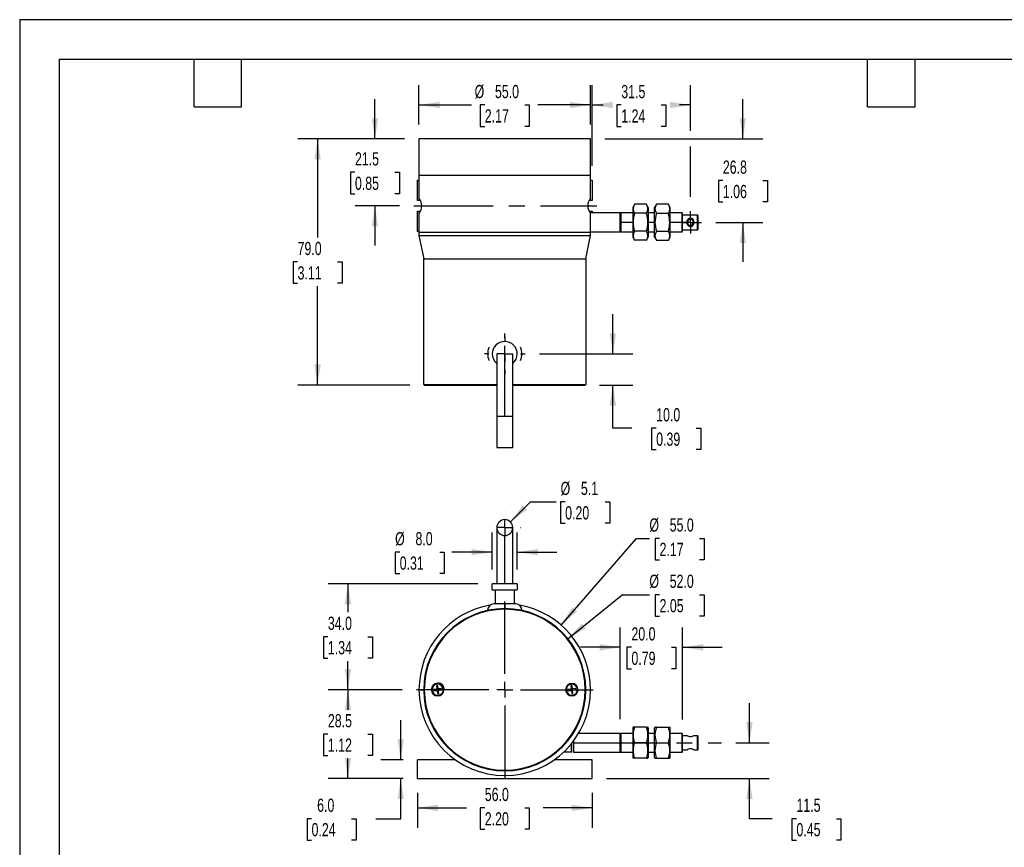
# Model space of a CAD drawing. Header units: millimetres. Extents: x 0 to 559, y 0 to 432.
# Tile 2 of 3: x 0 to 316, y 166 to 432. Entities that reach past the tile are written whole.
import ezdxf

# ---------------------------------------------------------------- set-up
doc = ezdxf.new("R2010")
doc.units = ezdxf.units.MM
doc.header["$LTSCALE"] = 2
doc.linetypes.add('CENTERX2', pattern=[20.32, 12.7, -2.54, 2.54, -2.54])
doc.layers.add('CENTER', color=40, linetype='CENTERX2')
doc.layers.add('DIMENSIONS', color=140, linetype='Continuous', lineweight=25)
doc.layers.add('TEXT', color=140, linetype='Continuous', lineweight=25)
doc.styles.add('SLDTEXTSTYLE0', font='TXT', dxfattribs={"width": 0.7})
doc.dimstyles.new('SLDDIMSTYLE0', dxfattribs={"dimtxt": 4.316016, "dimasz": 6.604, "dimexe": 0, "dimexo": 0.0625, "dimgap": 1.079004, "dimtad": 0, "dimtih": 1, "dimtoh": 1, "dimdec": 1, "dimrnd": 1e-09, "dimzin": 4, "dimdsep": 46, "dimtxsty": 'SLDTEXTSTYLE0', "dimsah": 1, "dimcen": 0.09, "dimadec": 0, "dimazin": 1, "dimtfac": 1, "dimtdec": 1, "dimtofl": 0, "dimtmove": 0, "dimatfit": 3, "dimfxl": 0, "dimfrac": 2, "dimtolj": 1, "dimtzin": 12, "dimarcsym": 0})
doc.dimstyles.new('SLDDIMSTYLE1', dxfattribs={"dimtxt": 4.316016, "dimasz": 6.604, "dimexe": 0, "dimexo": 0.0625, "dimgap": 1.079004, "dimtad": 0, "dimtih": 1, "dimtoh": 1, "dimdec": 1, "dimrnd": 1e-09, "dimzin": 12, "dimdsep": 46, "dimtxsty": 'SLDTEXTSTYLE0', "dimsah": 1, "dimcen": 0.09, "dimadec": 0, "dimazin": 3, "dimtfac": 1, "dimtdec": 1, "dimtofl": 0, "dimtmove": 0, "dimatfit": 3, "dimfxl": 0, "dimfrac": 2, "dimtolj": 1, "dimtzin": 12, "dimarcsym": 0})
doc.dimstyles.new('SLDDIMSTYLE2', dxfattribs={"dimtxt": 4.316016, "dimasz": 6.604, "dimexe": 0, "dimexo": 0.0625, "dimgap": 1.079004, "dimtad": 0, "dimtih": 1, "dimtoh": 1, "dimdec": 1, "dimrnd": 1e-09, "dimzin": 4, "dimdsep": 46, "dimtxsty": 'SLDTEXTSTYLE0', "dimsah": 1, "dimcen": 0.09, "dimadec": 0, "dimazin": 1, "dimtfac": 1, "dimtdec": 1, "dimtmove": 0, "dimatfit": 0, "dimfxl": 0, "dimfrac": 2, "dimtolj": 1, "dimtzin": 12, "dimarcsym": 0})
doc.dimstyles.new('SLDDIMSTYLE3', dxfattribs={"dimtxt": 4.316016, "dimasz": 6.604, "dimexe": 0, "dimexo": 0.0625, "dimgap": 1.079004, "dimtad": 0, "dimtih": 1, "dimtoh": 1, "dimdec": 1, "dimrnd": 1e-09, "dimzin": 12, "dimdsep": 46, "dimtxsty": 'SLDTEXTSTYLE0', "dimsah": 1, "dimcen": 0.09, "dimadec": 0, "dimazin": 3, "dimtfac": 1, "dimtdec": 1, "dimtmove": 0, "dimatfit": 0, "dimfxl": 0, "dimfrac": 2, "dimtolj": 1, "dimtzin": 12, "dimarcsym": 0})
doc.dimstyles.new('SLDDIMSTYLE4', dxfattribs={"dimtxt": 4.316016, "dimasz": 6.604, "dimexe": 0, "dimexo": 0.0625, "dimgap": 1.079004, "dimtad": 0, "dimtih": 1, "dimtoh": 1, "dimdec": 1, "dimrnd": 1e-09, "dimzin": 12, "dimdsep": 46, "dimtxsty": 'SLDTEXTSTYLE0', "dimsah": 1, "dimcen": 0, "dimadec": 0, "dimazin": 3, "dimtfac": 1, "dimtdec": 1, "dimtofl": 0, "dimtmove": 0, "dimatfit": 3, "dimfxl": 0, "dimfrac": 2, "dimtolj": 1, "dimtzin": 12, "dimarcsym": 0})
doc.dimstyles.new('SLDDIMSTYLE5', dxfattribs={"dimtxt": 4.316016, "dimasz": 6.604, "dimexe": 0, "dimexo": 0.0625, "dimgap": 1.079004, "dimtad": 0, "dimtih": 1, "dimtoh": 1, "dimdec": 1, "dimrnd": 1e-09, "dimzin": 4, "dimdsep": 46, "dimtxsty": 'SLDTEXTSTYLE0', "dimsah": 1, "dimcen": 0, "dimadec": 0, "dimazin": 1, "dimtfac": 1, "dimtdec": 1, "dimtofl": 0, "dimtmove": 0, "dimatfit": 3, "dimfxl": 0, "dimfrac": 2, "dimtolj": 1, "dimtzin": 12, "dimarcsym": 0})

# ---------------------------------------------------------------- blocks, each defined once
blk = doc.blocks.new('_D')
at = {"layer": 'DIMENSIONS'}
for p, q in [((127.48, 183.79), (127.48, 172.64)), ((183.48, 183.79), (183.48, 172.64)), ((127.48, 178.99), (143.22, 178.99)), ((149.07, 178.99), (147.62, 178.99)), ((147.62, 178.99), (147.62, 172.13)), ((161.89, 178.99), (163.34, 178.99)), ((163.34, 178.99), (163.34, 172.13)), ((183.48, 178.99), (167.74, 178.99)), ((147.62, 172.13), (149.07, 172.13)), ((163.34, 172.13), (161.89, 172.13))]:
    blk.add_line(p, q, dxfattribs=at)
for points in [[(127.48, 178.99), (134.09, 177.97), (134.09, 180)], [(183.48, 178.99), (176.88, 180), (176.88, 177.97)]]:
    blk.add_solid(points, dxfattribs=at)
at = {"layer": 'DIMENSIONS', "char_height": 4.233, "attachment_point": 1, "style": 'SLDTEXTSTYLE0'}
for s, insert in [('56.0', (149.07, 185.41)), ('2.20', (149.07, 177.59))]:
    blk.add_mtext(s, dxfattribs=dict(at, insert=insert))
blk = doc.blocks.new('_D_1')
at = {"layer": 'DIMENSIONS'}
for p, q in [((122.54, 216.89), (98.84, 216.89)), ((105.19, 216.89), (105.19, 210.47)), ((98.78, 202.64), (97.33, 202.64)), ((97.33, 202.64), (97.33, 195.78)), ((111.6, 202.64), (113.05, 202.64)), ((113.05, 202.64), (113.05, 195.78)), ((97.33, 195.78), (98.78, 195.78)), ((113.05, 195.78), (111.6, 195.78)), ((105.19, 188.39), (105.19, 194.82)), ((122.88, 188.39), (98.84, 188.39))]:
    blk.add_line(p, q, dxfattribs=at)
for points in [[(105.19, 216.89), (104.18, 210.29), (106.21, 210.29)], [(105.19, 188.39), (106.21, 195), (104.18, 195)]]:
    blk.add_solid(points, dxfattribs=at)
at = {"layer": 'DIMENSIONS', "char_height": 4.233, "attachment_point": 1, "style": 'SLDTEXTSTYLE0'}
for s, insert in [('28.5', (98.78, 209.07)), ('1.12', (98.78, 201.24))]:
    blk.add_mtext(s, dxfattribs=dict(at, insert=insert))
blk = doc.blocks.new('_D_2')
at = {"layer": 'DIMENSIONS'}
for p, q in [((146.88, 250.89), (98.84, 250.89)), ((105.19, 250.89), (105.19, 241.72)), ((98.78, 233.89), (97.33, 233.89)), ((97.33, 233.89), (97.33, 227.03)), ((111.6, 233.89), (113.05, 233.89)), ((113.05, 233.89), (113.05, 227.03)), ((97.33, 227.03), (98.78, 227.03)), ((105.19, 216.89), (105.19, 226.07)), ((113.05, 227.03), (111.6, 227.03)), ((122.54, 216.89), (98.84, 216.89))]:
    blk.add_line(p, q, dxfattribs=at)
for points in [[(105.19, 250.89), (104.18, 244.29), (106.21, 244.29)], [(105.19, 216.89), (106.21, 223.5), (104.18, 223.5)]]:
    blk.add_solid(points, dxfattribs=at)
at = {"layer": 'DIMENSIONS', "char_height": 4.233, "attachment_point": 1, "style": 'SLDTEXTSTYLE0'}
for s, insert in [('34.0', (98.78, 240.32)), ('1.34', (98.78, 232.49))]:
    blk.add_mtext(s, dxfattribs=dict(at, insert=insert))
blk = doc.blocks.new('_D_3')
at = {"layer": 'DIMENSIONS'}
for p, q in [((122.13, 194.39), (122.13, 207.09)), ((122.88, 194.39), (115.78, 194.39)), ((122.88, 188.39), (115.78, 188.39)), ((122.13, 175.52), (122.13, 188.39)), ((93.55, 175.52), (92.1, 175.52)), ((92.1, 175.52), (92.1, 168.66)), ((106.37, 175.52), (107.82, 175.52)), ((107.82, 175.52), (107.82, 168.66)), ((114.15, 175.52), (122.13, 175.52)), ((92.1, 168.66), (93.55, 168.66)), ((107.82, 168.66), (106.37, 168.66))]:
    blk.add_line(p, q, dxfattribs=at)
for points in [[(122.13, 194.39), (123.14, 201), (121.11, 201)], [(122.13, 188.39), (121.11, 181.79), (123.14, 181.79)]]:
    blk.add_solid(points, dxfattribs=at)
at = {"layer": 'DIMENSIONS', "char_height": 4.233, "attachment_point": 1, "style": 'SLDTEXTSTYLE0'}
for s, insert in [('6.0', (95.34, 181.95)), ('0.24', (93.55, 174.12))]:
    blk.add_mtext(s, dxfattribs=dict(at, insert=insert))
blk = doc.blocks.new('_D_4')
at = {"layer": 'DIMENSIONS'}
for p, q in [((233.9, 199.89), (233.9, 212.59)), ((229.58, 199.89), (240.25, 199.89)), ((188.08, 188.39), (240.25, 188.39)), ((233.9, 175.52), (233.9, 188.39)), ((241.18, 175.52), (233.9, 175.52)), ((248.96, 175.52), (247.51, 175.52)), ((247.51, 175.52), (247.51, 168.66)), ((261.78, 175.52), (263.23, 175.52)), ((263.23, 175.52), (263.23, 168.66)), ((247.51, 168.66), (248.96, 168.66)), ((263.23, 168.66), (261.78, 168.66))]:
    blk.add_line(p, q, dxfattribs=at)
for points in [[(233.9, 199.89), (234.91, 206.5), (232.88, 206.5)], [(233.9, 188.39), (232.88, 181.79), (234.91, 181.79)]]:
    blk.add_solid(points, dxfattribs=at)
at = {"layer": 'DIMENSIONS', "char_height": 4.233, "attachment_point": 1, "style": 'SLDTEXTSTYLE0'}
for s, insert in [('11.5', (248.96, 181.95)), ('0.45', (248.96, 174.12))]:
    blk.add_mtext(s, dxfattribs=dict(at, insert=insert))
blk = doc.blocks.new('_D_5')
at = {"layer": 'DIMENSIONS'}
for p, q in [((151.48, 255.49), (151.48, 267.37)), ((159.48, 255.49), (159.48, 267.37)), ((121.79, 261.02), (120.34, 261.02)), ((120.34, 261.02), (120.34, 254.16)), ((134.62, 261.02), (136.07, 261.02)), ((136.07, 261.02), (136.07, 254.16)), ((151.48, 261.02), (138.48, 261.02)), ((159.48, 261.02), (172.18, 261.02)), ((120.34, 254.16), (121.79, 254.16)), ((136.07, 254.16), (134.62, 254.16))]:
    blk.add_line(p, q, dxfattribs=at)
for points in [[(151.48, 261.02), (144.88, 262.04), (144.88, 260)], [(159.48, 261.02), (166.09, 260), (166.09, 262.04)]]:
    blk.add_solid(points, dxfattribs=at)
at = {"layer": 'DIMENSIONS', "char_height": 4.233, "attachment_point": 1, "style": 'SLDTEXTSTYLE0'}
for s, insert in [('%%c', (120.33, 267.44)), ('8.0', (126.85, 267.44)), ('0.31', (121.79, 259.62))]:
    blk.add_mtext(s, dxfattribs=dict(at, insert=insert))
blk = doc.blocks.new('_D_6')
at = {"layer": 'DIMENSIONS'}
for p, q in [((157.29, 270.7), (163.73, 277.14)), ((163.73, 277.14), (171.93, 277.14)), ((174.83, 277.14), (173.38, 277.14)), ((173.38, 277.14), (173.38, 270.28)), ((187.66, 277.14), (189.1, 277.14)), ((189.1, 277.14), (189.1, 270.28)), ((173.38, 270.28), (174.83, 270.28)), ((189.1, 270.28), (187.66, 270.28))]:
    blk.add_line(p, q, dxfattribs=at)
blk.add_solid([(157.29, 270.7), (162.67, 274.65), (161.24, 276.08)], dxfattribs=at)
at = {"layer": 'DIMENSIONS', "char_height": 4.233, "attachment_point": 1, "style": 'SLDTEXTSTYLE0'}
for s, insert in [('%%c', (173.37, 283.57)), ('5.1', (179.88, 283.57)), ('0.20', (174.83, 275.74))]:
    blk.add_mtext(s, dxfattribs=dict(at, insert=insert))
blk = doc.blocks.new('_D_7')
at = {"layer": 'DIMENSIONS'}
for p, q in [((192.48, 207.49), (192.48, 236.84)), ((212.48, 207.29), (212.48, 236.84)), ((192.48, 230.49), (179.78, 230.49)), ((196.07, 230.49), (194.62, 230.49)), ((194.62, 230.49), (194.62, 223.63)), ((208.89, 230.49), (210.34, 230.49)), ((210.34, 230.49), (210.34, 223.63)), ((212.48, 230.49), (225.18, 230.49)), ((194.62, 223.63), (196.07, 223.63)), ((210.34, 223.63), (208.89, 223.63))]:
    blk.add_line(p, q, dxfattribs=at)
for points in [[(192.48, 230.49), (185.88, 231.5), (185.88, 229.47)], [(212.48, 230.49), (219.09, 229.47), (219.09, 231.5)]]:
    blk.add_solid(points, dxfattribs=at)
at = {"layer": 'DIMENSIONS', "char_height": 4.233, "attachment_point": 1, "style": 'SLDTEXTSTYLE0'}
for s, insert in [('20.0', (196.07, 236.91)), ('0.79', (196.07, 229.09))]:
    blk.add_mtext(s, dxfattribs=dict(at, insert=insert))
blk = doc.blocks.new('_D_8')
at = {"layer": 'DIMENSIONS'}
for p, q in [((175.69, 233.26), (193.1, 247.37)), ((193.1, 247.37), (201.82, 247.37)), ((205.08, 247.37), (203.63, 247.37)), ((203.63, 247.37), (203.63, 240.51)), ((217.9, 247.37), (219.35, 247.37)), ((219.35, 247.37), (219.35, 240.51)), ((203.63, 240.51), (205.08, 240.51)), ((219.35, 240.51), (217.9, 240.51))]:
    blk.add_line(p, q, dxfattribs=at)
blk.add_solid([(175.69, 233.26), (181.46, 236.63), (180.18, 238.2)], dxfattribs=at)
at = {"layer": 'DIMENSIONS', "char_height": 4.233, "attachment_point": 1, "style": 'SLDTEXTSTYLE0'}
for s, insert in [('%%c', (201.82, 253.79)), ('52.0', (208.33, 253.79)), ('2.05', (205.08, 245.96))]:
    blk.add_mtext(s, dxfattribs=dict(at, insert=insert))
blk = doc.blocks.new('_D_9')
at = {"layer": 'DIMENSIONS'}
for p, q in [((173.53, 237.64), (197.69, 265.42)), ((197.69, 265.42), (201.82, 265.42)), ((205.08, 265.42), (203.63, 265.42)), ((203.63, 265.42), (203.63, 258.57)), ((217.9, 265.42), (219.35, 265.42)), ((219.35, 265.42), (219.35, 258.57)), ((203.63, 258.57), (205.08, 258.57)), ((219.35, 258.57), (217.9, 258.57))]:
    blk.add_line(p, q, dxfattribs=at)
blk.add_solid([(173.53, 237.64), (178.63, 241.96), (177.1, 243.29)], dxfattribs=at)
at = {"layer": 'DIMENSIONS', "char_height": 4.233, "attachment_point": 1, "style": 'SLDTEXTSTYLE0'}
for s, insert in [('%%c', (201.82, 271.85)), ('55.0', (208.33, 271.85)), ('2.17', (205.08, 264.02))]:
    blk.add_mtext(s, dxfattribs=dict(at, insert=insert))
blk = doc.blocks.new('SW_CENTERMARKSYMBOL_0')
at = {"layer": 'CENTER', "color": 0}
for p, q in [((0, 5.08), (0, 28.34)), ((-5.08, 0), (-28.34, 0)), ((0, 0), (-2.54, 0)), ((0, 0), (0, 2.54)), ((0, 0), (0, -2.54)), ((0, 0), (2.54, 0)), ((5.08, 0), (28.34, 0)), ((0, -5.08), (0, -28.34))]:
    blk.add_line(p, q, dxfattribs=at)
blk = doc.blocks.new('SW_CENTERMARKSYMBOL_1')
at = {"layer": 'CENTER', "color": 0}
for p, q in [((0, 5.08), (0, 5.09)), ((-5.08, 0), (-5.09, 0)), ((0, 0), (-2.54, 0)), ((0, 0), (0, 2.54)), ((0, 0), (0, -2.54)), ((0, 0), (2.54, 0)), ((5.08, 0), (5.09, 0)), ((0, -5.08), (0, -5.09))]:
    blk.add_line(p, q, dxfattribs=at)
blk = doc.blocks.new('_D_18')
at = {"layer": 'DIMENSIONS'}
for p, q in [((127.98, 398.2), (127.98, 410.8)), ((182.98, 398.2), (182.98, 410.8)), ((127.98, 404.45), (144.84, 404.45)), ((149.07, 404.45), (147.62, 404.45)), ((147.62, 404.45), (147.62, 397.59)), ((161.89, 404.45), (163.34, 404.45)), ((163.34, 404.45), (163.34, 397.59)), ((182.98, 404.45), (166.12, 404.45)), ((147.62, 397.59), (149.07, 397.59)), ((163.34, 397.59), (161.89, 397.59))]:
    blk.add_line(p, q, dxfattribs=at)
for points in [[(127.98, 404.45), (134.59, 403.44), (134.59, 405.47)], [(182.98, 404.45), (176.38, 405.47), (176.38, 403.44)]]:
    blk.add_solid(points, dxfattribs=at)
at = {"layer": 'DIMENSIONS', "char_height": 4.233, "attachment_point": 1, "style": 'SLDTEXTSTYLE0'}
for s, insert in [('%%c', (145.81, 410.87)), ('55.0', (152.33, 410.87)), ('2.17', (149.07, 403.05))]:
    blk.add_mtext(s, dxfattribs=dict(at, insert=insert))
blk = doc.blocks.new('_D_19')
at = {"layer": 'DIMENSIONS'}
for p, q in [((183.48, 384.95), (183.48, 410.79)), ((214.98, 396.1), (214.98, 410.79)), ((183.48, 404.44), (186.97, 404.44)), ((192.82, 404.44), (191.37, 404.44)), ((191.37, 404.44), (191.37, 397.58)), ((205.64, 404.44), (207.09, 404.44)), ((207.09, 404.44), (207.09, 397.58)), ((214.98, 404.44), (211.49, 404.44)), ((191.37, 397.58), (192.82, 397.58)), ((207.09, 397.58), (205.64, 397.58)), ((214.98, 374.94), (214.98, 391.1))]:
    blk.add_line(p, q, dxfattribs=at)
for points in [[(183.48, 404.44), (190.09, 403.42), (190.09, 405.46)], [(214.98, 404.44), (208.38, 405.46), (208.38, 403.42)]]:
    blk.add_solid(points, dxfattribs=at)
at = {"layer": 'DIMENSIONS', "char_height": 4.233, "attachment_point": 1, "style": 'SLDTEXTSTYLE0'}
for s, insert in [('31.5', (192.82, 410.86)), ('1.24', (192.82, 403.04))]:
    blk.add_mtext(s, dxfattribs=dict(at, insert=insert))
blk = doc.blocks.new('_D_20')
at = {"layer": 'DIMENSIONS'}
for p, q in [((123.38, 393.6), (89.13, 393.6)), ((95.48, 393.6), (95.48, 361.93)), ((89.07, 354.1), (87.62, 354.1)), ((87.62, 354.1), (87.62, 347.24)), ((101.89, 354.1), (103.34, 354.1)), ((103.34, 354.1), (103.34, 347.24)), ((87.62, 347.24), (89.07, 347.24)), ((103.34, 347.24), (101.89, 347.24)), ((95.48, 314.6), (95.48, 346.28)), ((125.08, 314.6), (89.13, 314.6))]:
    blk.add_line(p, q, dxfattribs=at)
for points in [[(95.48, 393.6), (94.47, 387), (96.5, 387)], [(95.48, 314.6), (96.5, 321.21), (94.47, 321.21)]]:
    blk.add_solid(points, dxfattribs=at)
at = {"layer": 'DIMENSIONS', "char_height": 4.233, "attachment_point": 1, "style": 'SLDTEXTSTYLE0'}
for s, insert in [('79.0', (89.07, 360.53)), ('3.11', (89.07, 352.7))]:
    blk.add_mtext(s, dxfattribs=dict(at, insert=insert))
blk = doc.blocks.new('_D_21')
at = {"layer": 'DIMENSIONS'}
for p, q in [((190.12, 324.6), (190.12, 337.3)), ((166.62, 324.6), (196.47, 324.6)), ((185.88, 314.6), (196.47, 314.6)), ((190.12, 300.77), (190.12, 314.6)), ((196.22, 300.77), (190.12, 300.77)), ((204, 300.77), (202.55, 300.77)), ((202.55, 300.77), (202.55, 293.91)), ((216.82, 300.77), (218.27, 300.77)), ((218.27, 300.77), (218.27, 293.91)), ((202.55, 293.91), (204, 293.91)), ((218.27, 293.91), (216.82, 293.91))]:
    blk.add_line(p, q, dxfattribs=at)
for points in [[(190.12, 324.6), (191.14, 331.21), (189.11, 331.21)], [(190.12, 314.6), (189.11, 308), (191.14, 308)]]:
    blk.add_solid(points, dxfattribs=at)
at = {"layer": 'DIMENSIONS', "char_height": 4.233, "attachment_point": 1, "style": 'SLDTEXTSTYLE0'}
for s, insert in [('10.0', (204, 307.19)), ('0.39', (204, 299.37))]:
    blk.add_mtext(s, dxfattribs=dict(at, insert=insert))
blk = doc.blocks.new('_D_22')
at = {"layer": 'DIMENSIONS'}
for p, q in [((231.78, 393.6), (231.78, 406.3)), ((187.58, 393.6), (238.13, 393.6)), ((225.37, 380.2), (223.92, 380.2)), ((223.92, 380.2), (223.92, 373.34)), ((238.19, 380.2), (239.64, 380.2)), ((239.64, 380.2), (239.64, 373.34)), ((223.92, 373.34), (225.37, 373.34)), ((239.64, 373.34), (238.19, 373.34)), ((223.12, 366.8), (238.13, 366.8)), ((231.78, 366.8), (231.78, 354.1))]:
    blk.add_line(p, q, dxfattribs=at)
for points in [[(231.78, 393.6), (232.79, 400.21), (230.76, 400.21)], [(231.78, 366.8), (230.76, 360.2), (232.79, 360.2)]]:
    blk.add_solid(points, dxfattribs=at)
at = {"layer": 'DIMENSIONS', "char_height": 4.233, "attachment_point": 1, "style": 'SLDTEXTSTYLE0'}
for s, insert in [('26.8', (225.37, 386.63)), ('1.06', (225.37, 378.8))]:
    blk.add_mtext(s, dxfattribs=dict(at, insert=insert))
blk = doc.blocks.new('_D_23')
at = {"layer": 'DIMENSIONS'}
for p, q in [((113.86, 393.6), (113.86, 406.3)), ((123.38, 393.6), (107.51, 393.6)), ((107.45, 382.85), (106, 382.85)), ((106, 382.85), (106, 375.99)), ((120.27, 382.85), (121.72, 382.85)), ((121.72, 382.85), (121.72, 375.99)), ((106, 375.99), (107.45, 375.99)), ((121.72, 375.99), (120.27, 375.99)), ((121.72, 372.1), (107.51, 372.1)), ((113.86, 372.1), (113.86, 359.4))]:
    blk.add_line(p, q, dxfattribs=at)
for points in [[(113.86, 393.6), (114.88, 400.21), (112.84, 400.21)], [(113.86, 372.1), (112.84, 365.5), (114.88, 365.5)]]:
    blk.add_solid(points, dxfattribs=at)
at = {"layer": 'DIMENSIONS', "char_height": 4.233, "attachment_point": 1, "style": 'SLDTEXTSTYLE0'}
for s, insert in [('21.5', (107.45, 389.28)), ('0.85', (107.45, 381.45))]:
    blk.add_mtext(s, dxfattribs=dict(at, insert=insert))
blk = doc.blocks.new('SW_CENTERMARKSYMBOL_3')
at = {"layer": 'CENTER', "color": 0}
for p, q in [((0, 2.54), (0, 3.54)), ((-2.54, 0), (-3.54, 0)), ((0, 0), (-2.54, 0)), ((0, 0), (0, 2.54)), ((0, 0), (0, -2.54)), ((0, 0), (2.54, 0)), ((2.54, 0), (3.54, 0)), ((0, -2.54), (0, -3.54))]:
    blk.add_line(p, q, dxfattribs=at)
blk = doc.blocks.new('SW_CENTERMARKSYMBOL_4')
at = {"layer": 'CENTER', "color": 0}
for p, q in [((0, 5.08), (0, 6.54)), ((-5.08, 0), (-6.54, 0)), ((0, 0), (-2.54, 0)), ((0, 0), (0, 2.54)), ((0, 0), (0, -2.54)), ((0, 0), (2.54, 0)), ((5.08, 0), (6.54, 0)), ((0, -5.08), (0, -6.54))]:
    blk.add_line(p, q, dxfattribs=at)

msp = doc.modelspace()

# ---------------------------------------------------------------- linework, layer by layer
at = {"color": 7, "linetype": 'Continuous'}
for q in [(0, 0.01), (558.8, 431.81)]:
    msp.add_line((0, 431.81), q, dxfattribs=at)
for p, q in [((127.98, 393.6), (127.98, 381.85)), ((182.98, 393.6), (127.98, 393.6)), ((182.98, 381.85), (182.98, 393.6)), ((127.98, 381.85), (127.98, 374.57)), ((182.98, 381.85), (127.98, 381.85)), ((182.98, 374.57), (182.98, 381.85)), ((127.48, 373.8), (127.48, 380.35)), ((127.48, 380.35), (127.98, 380.35)), ((182.98, 380.35), (183.48, 380.35)), ((183.48, 380.35), (183.48, 373.8)), ((128.49, 373.8), (127.48, 373.8)), ((183.48, 373.8), (182.48, 373.8)), ((197.06, 372.58), (196.48, 371.58)), ((200.9, 372.58), (197.06, 372.58)), ((201.48, 371.58), (200.9, 372.58)), ((204.06, 372.58), (203.48, 371.58)), ((207.9, 372.58), (204.06, 372.58)), ((208.48, 371.58), (207.9, 372.58)), ((127.48, 363.85), (127.48, 370.4)), ((127.48, 370.4), (128.49, 370.4)), ((127.98, 369.64), (127.98, 363.6)), ((182.48, 370.4), (183.48, 370.4)), ((192.48, 369.8), (182.86, 369.8)), ((182.98, 363.6), (182.98, 369.64)), ((183.48, 370.4), (183.48, 369.8)), ((192.68, 369.8), (192.48, 369.6)), ((192.48, 363.8), (192.48, 369.8)), ((196.48, 369.8), (192.68, 369.8)), ((192.68, 369.8), (192.68, 366.8)), ((196.48, 371.58), (196.48, 364.42)), ((200.9, 369.69), (197.06, 369.69)), ((201.48, 371.58), (201.48, 364.42)), ((203.48, 369.8), (201.48, 369.8)), ((203.48, 362.03), (203.48, 371.58)), ((204.06, 369.69), (207.9, 369.69)), ((208.48, 362.03), (208.48, 371.58)), ((212.28, 369.8), (208.48, 369.8)), ((212.48, 369.6), (212.28, 369.8)), ((212.28, 366.8), (212.28, 369.8)), ((212.48, 366.8), (212.48, 369.6)), ((192.68, 366.8), (192.48, 366.8)), ((192.68, 366.8), (192.68, 363.8)), ((196.48, 366.8), (192.68, 366.8)), ((203.48, 366.8), (201.48, 366.8)), ((212.28, 366.8), (208.48, 366.8)), ((212.28, 363.8), (212.28, 366.8)), ((212.48, 366.8), (212.28, 366.8)), ((217.28, 369.15), (212.48, 369.15)), ((212.48, 364), (212.48, 366.8)), ((212.48, 366.8), (213.78, 366.8)), ((214.98, 367.8), (214.98, 368.11)), ((216.18, 366.8), (217.28, 366.8)), ((217.48, 368.95), (217.28, 369.15)), ((217.28, 366.8), (217.28, 369.15)), ((217.28, 364.45), (217.28, 366.8)), ((217.28, 366.8), (217.48, 366.8)), ((217.48, 366.8), (217.48, 368.95)), ((217.48, 364.65), (217.48, 366.8)), ((127.98, 363.85), (127.48, 363.85)), ((127.98, 363.6), (182.98, 363.6)), ((127.98, 363.6), (127.98, 362.6)), ((182.98, 363.8), (192.48, 363.8)), ((182.98, 362.6), (182.98, 363.6)), ((192.48, 364), (192.68, 363.8)), ((192.68, 363.8), (196.48, 363.8)), ((197.06, 363.92), (196.48, 364.42)), ((196.48, 364.42), (196.48, 362.03)), ((200.9, 363.92), (197.06, 363.92)), ((201.48, 364.42), (200.9, 363.92)), ((201.48, 364.42), (201.48, 362.03)), ((201.48, 363.8), (203.48, 363.8)), ((204.06, 363.92), (207.9, 363.92)), ((208.48, 363.8), (212.28, 363.8)), ((212.28, 363.8), (212.48, 364)), ((212.48, 364.45), (217.28, 364.45)), ((214.98, 365.49), (214.98, 365.8)), ((217.28, 364.45), (217.48, 364.65)), ((127.98, 362.6), (182.98, 362.6)), ((127.98, 362.6), (129.48, 355.1)), ((181.48, 355.1), (182.98, 362.6)), ((196.48, 362.03), (197.06, 361.03)), ((200.9, 361.03), (197.06, 361.03)), ((200.9, 361.03), (201.48, 362.03)), ((203.48, 362.03), (204.06, 361.03)), ((204.06, 361.03), (207.9, 361.03)), ((207.9, 361.03), (208.48, 362.03)), ((129.48, 355.1), (181.48, 355.1)), ((129.48, 314.8), (129.48, 355.1)), ((181.48, 355.1), (181.48, 314.8)), ((155.52, 330.04), (155.51, 328.6)), ((155.48, 304.6), (155.48, 327.06)), ((152.93, 324.5), (152.93, 304.6)), ((158.03, 304.6), (158.03, 324.5)), ((129.48, 314.8), (152.93, 314.8)), ((129.48, 314.8), (129.68, 314.6)), ((129.68, 314.6), (152.93, 314.6)), ((133.81, 314.6), (135.75, 314.6)), ((158.03, 314.8), (181.48, 314.8)), ((158.03, 314.6), (181.28, 314.6)), ((176.81, 314.6), (178.75, 314.6)), ((181.28, 314.6), (181.48, 314.8)), ((152.93, 304.6), (155.48, 304.6)), ((152.93, 304.6), (152.93, 294.6)), ((155.48, 304.6), (158.03, 304.6)), ((158.03, 294.6), (158.03, 304.6)), ((152.93, 294.6), (158.03, 294.6)), ((152.93, 268.89), (152.93, 250.89)), ((158.03, 250.89), (158.03, 268.89)), ((155.48, 250.89), (155.48, 266.34)), ((159.48, 250.89), (151.48, 250.89)), ((151.48, 248.89), (151.48, 250.89)), ((159.48, 250.89), (159.48, 248.89)), ((151.48, 248.89), (159.48, 248.89)), ((152.48, 244.39), (152.48, 248.89)), ((158.48, 248.89), (158.48, 244.39)), ((155.45, 244.39), (151.98, 244.39)), ((155.48, 244.39), (155.45, 244.39)), ((158.98, 244.39), (155.48, 244.39)), ((150.41, 242.39), (149.98, 242.39)), ((160.98, 242.39), (160.56, 242.39)), ((134.03, 218.16), (133.64, 218.11)), ((133.64, 218.11), (133.74, 217.27)), ((133.77, 218.66), (133.81, 218.66)), ((134.14, 217.28), (134.03, 218.16)), ((177.03, 218.16), (176.64, 218.11)), ((176.64, 218.11), (176.74, 217.27)), ((176.77, 218.66), (176.81, 218.66)), ((176.98, 218.89), (176.98, 218.72)), ((177.14, 217.28), (177.03, 218.16)), ((127.98, 216.89), (129.48, 216.89)), ((129.48, 216.89), (129.68, 216.89)), ((133.56, 217.04), (132.72, 216.94)), ((132.72, 216.94), (132.76, 216.55)), ((132.76, 216.55), (133.64, 216.65)), ((133.83, 216.5), (133.93, 215.63)), ((133.93, 215.63), (134.33, 215.68)), ((134.33, 215.68), (134.22, 216.55)), ((135.2, 217.24), (134.33, 217.14)), ((134.37, 216.74), (135.25, 216.84)), ((135.25, 216.84), (135.2, 217.24)), ((176.56, 217.04), (175.72, 216.94)), ((175.72, 216.94), (175.76, 216.55)), ((175.76, 216.55), (176.64, 216.65)), ((176.69, 217.12), (176.7, 217.11)), ((177.2, 217.17), (176.7, 217.11)), ((176.7, 217.11), (176.76, 216.62)), ((176.76, 216.62), (177.26, 216.67)), ((176.83, 216.5), (176.93, 215.63)), ((176.93, 215.63), (177.33, 215.68)), ((176.98, 215.06), (176.98, 214.89)), ((177.16, 215.07), (177.15, 215.12)), ((177.26, 216.67), (177.2, 217.17)), ((177.33, 215.68), (177.22, 216.55)), ((178.2, 217.24), (177.33, 217.14)), ((177.37, 216.74), (178.25, 216.84)), ((178.25, 216.84), (178.2, 217.24)), ((181.28, 216.89), (181.48, 216.89)), ((181.48, 216.89), (182.98, 216.89)), ((192.48, 202.89), (179.15, 202.89)), ((192.48, 199.89), (192.48, 202.89)), ((192.68, 202.89), (192.48, 202.69)), ((196.48, 202.89), (192.68, 202.89)), ((192.68, 202.89), (192.68, 196.89)), ((196.61, 204.89), (196.48, 204.67)), ((197.06, 204.89), (196.48, 204.03)), ((196.48, 204.67), (196.48, 204.03)), ((196.48, 204.03), (196.48, 195.12)), ((197.06, 204.89), (196.62, 204.89)), ((200.9, 204.89), (197.06, 204.89)), ((201.48, 204.03), (200.9, 204.89)), ((200.9, 204.89), (201.35, 204.89)), ((201.48, 204.67), (201.35, 204.89)), ((201.48, 204.67), (201.48, 204.03)), ((201.48, 204.03), (201.48, 195.12)), ((203.48, 202.89), (201.48, 202.89)), ((203.61, 204.89), (203.48, 204.67)), ((203.48, 199.89), (203.48, 204.67)), ((204.06, 204.89), (203.63, 204.89)), ((204.06, 204.89), (207.9, 204.89)), ((207.9, 204.89), (208.34, 204.89)), ((208.48, 204.67), (208.35, 204.89)), ((208.48, 199.89), (208.48, 204.67)), ((212.28, 202.89), (208.48, 202.89)), ((212.48, 202.69), (212.28, 202.89)), ((212.28, 196.89), (212.28, 202.89)), ((212.48, 197.09), (212.48, 202.69)), ((212.48, 202.24), (213.78, 202.24)), ((213.78, 202.24), (213.79, 202.24)), ((216.18, 202.24), (217.28, 202.24)), ((217.28, 197.54), (217.28, 202.24)), ((217.28, 202.24), (217.48, 202.04)), ((217.48, 197.74), (217.48, 202.04)), ((176.88, 196.89), (176.88, 199.62)), ((176.98, 196.99), (176.98, 199.75)), ((177.48, 200.39), (177.48, 199.89)), ((177.48, 199.89), (177.48, 196.89)), ((177.48, 199.89), (192.48, 199.89)), ((192.48, 196.89), (192.48, 199.89)), ((200.9, 199.89), (197.06, 199.89)), ((203.48, 195.12), (203.48, 199.89)), ((203.48, 199.89), (204.06, 199.89)), ((204.06, 199.89), (207.9, 199.89)), ((207.9, 199.89), (208.48, 199.89)), ((208.48, 195.12), (208.48, 199.89)), ((214.65, 201.88), (214.98, 201.84)), ((176.88, 196.89), (174.36, 196.89)), ((176.98, 196.99), (176.88, 196.89)), ((177.48, 196.89), (192.48, 196.89)), ((192.48, 197.09), (192.68, 196.89)), ((192.68, 196.89), (196.48, 196.89)), ((201.48, 196.89), (203.48, 196.89)), ((208.48, 196.89), (212.28, 196.89)), ((212.28, 196.89), (212.48, 197.09)), ((213.78, 197.54), (212.48, 197.54)), ((217.28, 197.54), (216.18, 197.54)), ((217.48, 197.74), (217.28, 197.54)), ((127.48, 188.39), (127.48, 194.39)), ((139.67, 194.39), (127.48, 194.39)), ((183.48, 194.39), (171.29, 194.39)), ((183.48, 188.39), (183.48, 194.39)), ((196.48, 195.12), (196.61, 194.89)), ((197.06, 194.89), (196.63, 194.89)), ((200.9, 194.89), (197.06, 194.89)), ((200.9, 194.89), (201.34, 194.89)), ((201.35, 194.89), (201.48, 195.12)), ((203.48, 195.12), (203.61, 194.89)), ((204.06, 194.89), (207.9, 194.89)), ((207.9, 194.89), (208.35, 194.89)), ((208.35, 194.89), (208.48, 195.12)), ((127.48, 188.39), (183.48, 188.39))]:
    msp.add_line(p, q)
at = {"flags": 128}
for points in [[(176.81, 218.66), (176.81, 218.67), (176.81, 218.68), (176.81, 218.69), (176.81, 218.7), (176.81, 218.71), (176.81, 218.71), (176.81, 218.71), (176.81, 218.71)], [(203.63, 194.89), (203.62, 194.89), (203.75, 194.89), (204.06, 194.89)]]:
    msp.add_lwpolyline(points, dxfattribs=at)
for centre, radius, start, end in [((125.13, 372.14), 3.74, 359.3627, 40.3615), ((185.9, 372.1), 3.82, 139.8242, 220.1758), ((199.24, 371.13), 2.62, 146.4991, 213.5009), ((198.72, 371.13), 2.62, 326.4991, 33.5009), ((206.24, 371.13), 2.62, 146.4991, 213.5009), ((205.72, 371.13), 2.62, 326.4991, 33.5009), ((125.01, 372.11), 3.86, 320.3113, 359.9646), ((206.33, 366.8), 9.71, 162.703, 197.297), ((191.63, 366.8), 9.71, 342.703, 17.297), ((213.33, 366.8), 9.71, 162.703, 197.297), ((198.63, 366.8), 9.71, 342.703, 17.297), ((215.04, 366.86), 1.25, 92.4425, 182.6565), ((215.05, 366.75), 1.26, 177.77, 267.1302), ((214.98, 366.8), 1, 90, 270), ((214.92, 366.85), 1.26, 357.7699, 87.1302), ((214.98, 366.8), 1, 270, 90), ((214.93, 366.74), 1.25, 272.4426, 2.6564), ((199.24, 362.47), 2.62, 146.4991, 213.5009), ((198.72, 362.47), 2.62, 326.4991, 33.5009), ((206.24, 362.47), 2.62, 146.4991, 213.5009), ((205.72, 362.47), 2.62, 326.4991, 33.5009), ((155.48, 324.6), 4, 0, 180), ((155.48, 324.6), 5.5, 157.3131, 202.6869), ((155.48, 324.6), 5.5, 337.3131, 22.6869), ((155.48, 324.6), 4, 180, 230.3943), ((155.48, 324.6), 4, 309.6057, 0), ((155.48, 268.89), 2.55, 0, 180), ((155.48, 268.89), 2.55, 180, 0), ((155.48, 216.89), 27.5, 99.8575, 180), ((151.98, 242.39), 2, 90.0001, 180), ((208.1, 243.11), 52.66, 178.6067, 180.2389), ((158.98, 242.39), 2, 0, 89.9999), ((155.48, 216.89), 27.5, 0, 80.1425), ((155.48, 216.89), 26, 0, 180), ((155.48, 216.89), 25.8, 0, 180), ((133.98, 216.89), 2, 89.9852, 180.0148), ((133.98, 216.89), 1.78, 96.7923, 275.453), ((133.98, 216.89), 1.78, 276.7923, 95.453), ((133.98, 216.89), 2.17, 0, 90), ((176.98, 216.89), 2, 0, 180), ((176.98, 216.89), 1.83, 95.453, 275.453), ((176.98, 216.89), 1.78, 96.7923, 275.453), ((176.98, 216.89), 1.83, 275.453, 95.453), ((176.98, 216.89), 1.78, 276.7923, 95.453), ((155.48, 216.89), 27.5, 180, 0), ((155.48, 216.89), 26, 180, 0), ((155.48, 216.89), 25.8, 180, 0), ((133.98, 216.89), 2, 180, 0), ((133.54, 217.24), 0.2, 276.7923, 6.7923), ((133.66, 216.48), 0.17, 6.7923, 96.7923), ((134.31, 217.3), 0.17, 186.7923, 276.7923), ((133.98, 216.89), 1.78, 275.453, 276.7923), ((134.39, 216.57), 0.17, 96.7923, 186.7923), ((176.98, 216.89), 2, 180, 0), ((176.54, 217.24), 0.2, 276.7923, 6.7923), ((176.66, 216.48), 0.17, 6.7923, 96.7923), ((177.31, 217.3), 0.17, 186.7923, 276.7923), ((176.98, 216.89), 1.78, 275.453, 276.7923), ((177.39, 216.57), 0.17, 96.7923, 186.7923), ((203.97, 202.39), 7.35, 160.1019, 199.8981), ((194, 202.39), 7.35, 340.1019, 19.8981), ((210.97, 202.39), 7.35, 160.1019, 199.8981), ((201, 202.39), 7.35, 340.1019, 19.8981), ((215.15, 204.34), 2.5, 236.8824, 266.2251), ((214.84, 204.27), 2.43, 273.3734, 303.5179), ((203.97, 197.39), 7.35, 160.1019, 199.8981), ((194, 197.39), 7.35, 340.1019, 19.8981), ((210.97, 197.39), 7.35, 160.1019, 199.8981), ((201, 197.39), 7.35, 340.1019, 19.8981), ((215.13, 195.52), 2.43, 93.3719, 123.5205), ((214.82, 195.45), 2.5, 56.8734, 86.2354)]:
    msp.add_arc(centre, radius, start, end)
at = {"layer": 'CENTER'}
for p, q in [((126.32, 372.1), (185.02, 372.1)), ((179.98, 199.89), (224.98, 199.89))]:
    msp.add_line(p, q, dxfattribs=at)
at = {"layer": 'TEXT'}
for p, q in [((12.7, 419.1), (546.1, 419.1)), ((12.7, 419.1), (12.7, 12.7)), ((55.88, 403.86), (55.88, 419.1)), ((71.12, 403.86), (71.12, 419.1)), ((271.78, 403.86), (271.78, 419.1)), ((287.02, 403.86), (287.02, 419.1)), ((55.88, 403.86), (71.12, 403.86)), ((271.78, 403.86), (287.02, 403.86))]:
    msp.add_line(p, q, dxfattribs=at)

# ---------------------------------------------------------------- block references
at = {"layer": 'CENTER'}
for name, p in [('SW_CENTERMARKSYMBOL_3', (214.98, 366.8)), ('SW_CENTERMARKSYMBOL_4', (155.48, 324.6)), ('SW_CENTERMARKSYMBOL_1', (155.48, 268.89)), ('SW_CENTERMARKSYMBOL_0', (155.48, 216.89))]:
    msp.add_blockref(name, p, dxfattribs=at)

# ---------------------------------------------------------------- dimensions: what is measured, and where the dimension line sits
at = {"layer": 'DIMENSIONS'}
for base, p1, p2, dimstyle, picture, middle in [((127.98, 404.45), (182.98, 393.6), (127.98, 393.6), 'SLDDIMSTYLE0', '_D_18', (155.48, 404.45)), ((151.48, 261.02), (159.48, 250.89), (151.48, 250.89), 'SLDDIMSTYLE2', '_D_5', (128.21, 261.02))]:
    dim = msp.add_linear_dim(base=base, p1=p1, p2=p2, text='%%c<>', dimstyle=dimstyle, dxfattribs=at)
    dim.commit()
    dim.dimension.update_dxf_attribs({"geometry": picture, "text_midpoint": middle, "dimtype": 160})
for base, p1, p2, dimstyle, picture, middle in [((214.98, 404.44), (183.48, 380.35), (214.98, 370.34), 'SLDDIMSTYLE1', '_D_19', (199.23, 404.44)), ((212.48, 230.49), (192.48, 202.89), (212.48, 202.69), 'SLDDIMSTYLE2', '_D_7', (202.48, 230.49)), ((183.48, 178.99), (127.48, 188.39), (183.48, 188.39), 'SLDDIMSTYLE0', '_D', (155.48, 178.99))]:
    dim = msp.add_linear_dim(base=base, p1=p1, p2=p2, dimstyle=dimstyle, dxfattribs=at)
    dim.commit()
    dim.dimension.update_dxf_attribs({"geometry": picture, "text_midpoint": middle, "dimtype": 160})
for base, p1, p2, dimstyle, picture, middle in [((113.86, 372.1), (127.98, 393.6), (126.32, 372.1), 'SLDDIMSTYLE3', '_D_23', (113.86, 382.85)), ((231.78, 393.6), (218.52, 366.8), (182.98, 393.6), 'SLDDIMSTYLE3', '_D_22', (231.78, 380.2)), ((95.48, 314.6), (127.98, 393.6), (129.68, 314.6), 'SLDDIMSTYLE0', '_D_20', (95.48, 354.1)), ((190.12, 324.6), (181.28, 314.6), (162.02, 324.6), 'SLDDIMSTYLE2', '_D_21', (190.12, 300.77)), ((105.19, 216.89), (151.48, 250.89), (127.14, 216.89), 'SLDDIMSTYLE0', '_D_2', (105.19, 233.89)), ((105.19, 216.89), (127.48, 188.39), (127.14, 216.89), 'SLDDIMSTYLE1', '_D_1', (105.19, 202.64)), ((233.9, 199.89), (183.48, 188.39), (224.98, 199.89), 'SLDDIMSTYLE3', '_D_4', (233.9, 175.52)), ((122.13, 194.39), (127.48, 188.39), (127.48, 194.39), 'SLDDIMSTYLE2', '_D_3', (122.13, 175.52))]:
    dim = msp.add_linear_dim(base=base, p1=p1, p2=p2, angle=90, dimstyle=dimstyle, dxfattribs=at)
    dim.commit()
    dim.dimension.update_dxf_attribs({"geometry": picture, "text_midpoint": middle, "dimtype": 160})
for p1, p2, dimstyle, picture, middle in [((153.68, 267.09), (157.29, 270.7), 'SLDDIMSTYLE4', '_D_6', (181.24, 277.14)), ((137.44, 196.14), (173.53, 237.64), 'SLDDIMSTYLE5', '_D_9', (211.49, 265.42)), ((135.28, 200.53), (175.69, 233.26), 'SLDDIMSTYLE5', '_D_8', (211.49, 247.37))]:
    dim = msp.add_diameter_dim_2p(p1=p1, p2=p2, dimstyle=dimstyle, dxfattribs=at)
    dim.commit()
    dim.dimension.update_dxf_attribs({"geometry": picture, "text_midpoint": middle, "dimtype": 163})

doc.saveas('drawing.dxf')
